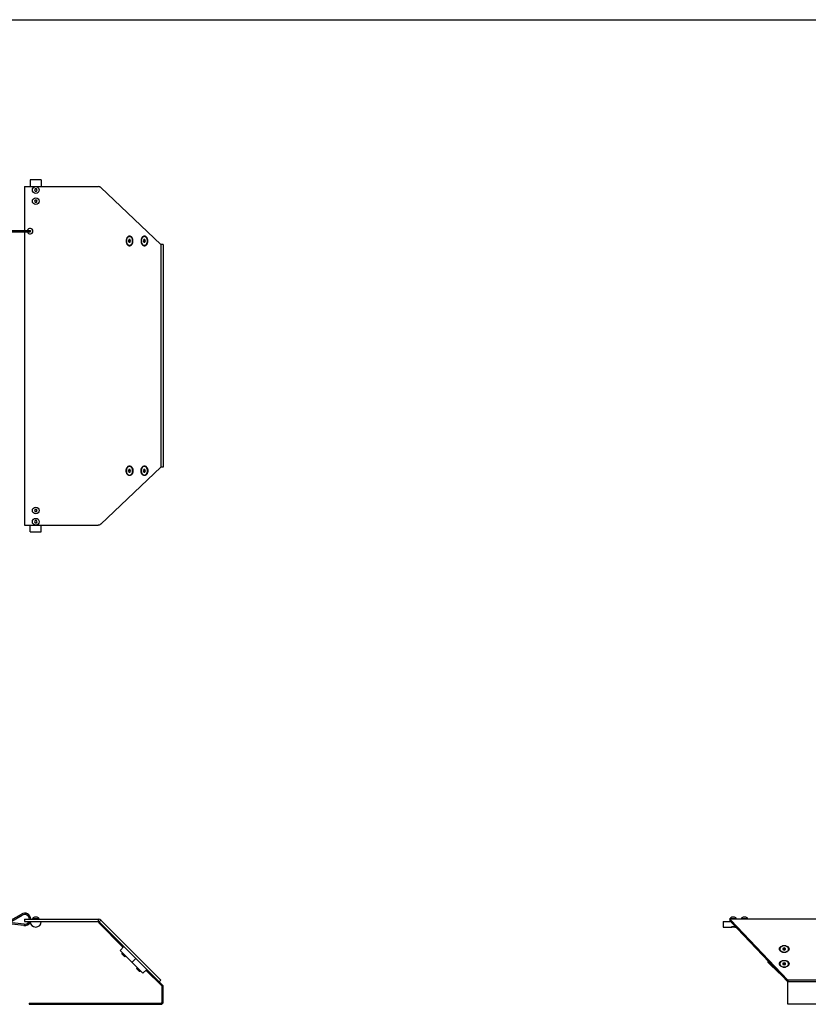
# Model space of a CAD drawing. Header units: inches. Extents: x 0 to 88, y 0 to 68.
# Tile 2 of 3: x 18 to 53.2, y 24 to 68. Entities that reach past the tile are written whole.
import ezdxf

# ---------------------------------------------------------------- set-up
doc = ezdxf.new("R2010")
doc.units = ezdxf.units.IN
doc.header["$LTSCALE"] = 4.84
doc.header["$MEASUREMENT"] = 0
doc.linetypes.add('HIDDEN', pattern=[0.2, 0.1, -0.1])
doc.layers.get('0').update_dxf_attribs({"linetype": 'CONTINUOUS'})
for name, color, linetype in [('300741M_BL11', 7, 'CONTINUOUS'), ('300774M_BL12', 7, 'CONTINUOUS'), ('300774M_BL16', 7, 'CONTINUOUS'), ('300832M_BL7', 7, 'CONTINUOUS'), ('300842M_BL6', 7, 'CONTINUOUS'), ('807_1086_BL0', 7, 'CONTINUOUS'), ('910408M_BL13', 7, 'CONTINUOUS'), ('910408M_BL14', 7, 'CONTINUOUS'), ('910408M_BL15', 7, 'CONTINUOUS'), ('910408M_BL8', 7, 'CONTINUOUS'), ('930510M_BL10', 7, 'CONTINUOUS'), ('930510M_BL17', 7, 'CONTINUOUS'), ('930510M_BL18', 7, 'CONTINUOUS'), ('930510M_BL9', 7, 'CONTINUOUS')]:
    doc.layers.add(name, color=color, linetype=linetype)

# ---------------------------------------------------------------- blocks, each defined once
blk = doc.blocks.new('807_1086_BL0', base_point=(39.008, 42.732))
at = {"layer": '807_1086_BL0', "color": 7, "linetype": 'CONTINUOUS'}
for p, q in [((17.319, 58.581), (18.421, 58.581)), ((17.319, 58.521), (18.421, 58.521)), ((17.563, 27.769), (18.029, 28.043)), ((17.594, 27.717), (18.059, 27.991)), ((18.139, 27.523), (17.602, 27.584)), ((18.146, 27.583), (17.609, 27.644))]:
    blk.add_line(p, q, dxfattribs=at)
for centre, radius, start, end in [((18.421, 58.551), 0.03, 270, 90), ((18.171, 27.802), 0.28, 2.4971, 120.4922), ((18.171, 27.802), 0.22, 3.1785, 120.4922), ((18.171, 27.802), 0.28, 263.5078, 334.0889), ((18.171, 27.802), 0.22, 263.5078, 335.1446)]:
    blk.add_arc(centre, radius, start, end, dxfattribs=at)
blk = doc.blocks.new('300842M_BL6', base_point=(40.299, 40.98))
at = {"layer": '300842M_BL6', "color": 7, "linetype": 'CONTINUOUS'}
for p, q in [((24.369, 57.951), (24.256, 57.951)), ((24.369, 57.951), (24.369, 48.011)), ((24.369, 48.011), (24.256, 48.011)), ((21.475, 27.658), (21.509, 27.692)), ((24.337, 24.863), (24.182, 25.018)), ((24.369, 24.117), (24.369, 24.787)), ((52.289, 24.009), (52.289, 25.018)), ((18.369, 24.057), (18.369, 24.009)), ((18.369, 24.009), (24.261, 24.009)), ((62.229, 24.009), (52.289, 24.009))]:
    blk.add_line(p, q, dxfattribs=at)
at = {"layer": '300842M_BL6', "color": 3, "linetype": 'CONTINUOUS'}
for p, q in [((22.58, 26.553), (21.475, 27.658)), ((24.303, 24.829), (23.596, 25.536)), ((24.321, 24.117), (24.321, 24.787)), ((18.369, 24.057), (24.261, 24.057))]:
    blk.add_line(p, q, dxfattribs=at)
for centre, start, end in [((24.261, 24.787), 0, 45), ((24.261, 24.117), 270, 360)]:
    blk.add_arc(centre, 0.06, start, end, dxfattribs=at)
at = {"layer": '300842M_BL6', "color": 7, "linetype": 'CONTINUOUS'}
for centre, start, end in [((24.261, 24.787), 0, 45), ((24.261, 24.117), 270, 360)]:
    blk.add_arc(centre, 0.108, start, end, dxfattribs=at)
blk = doc.blocks.new('300832M_BL7', base_point=(41.5, 42.785))
at = {"layer": '300832M_BL7', "color": 3, "linetype": 'CONTINUOUS'}
for p, q in [((18.17, 60.551), (18.17, 58.581)), ((18.17, 60.551), (21.466, 60.551)), ((21.583, 60.502), (24.256, 57.951)), ((18.17, 58.521), (18.17, 45.411)), ((24.256, 57.951), (24.256, 48.011)), ((21.583, 45.461), (24.256, 48.011)), ((18.17, 45.411), (21.466, 45.411)), ((18.17, 27.814), (21.466, 27.814)), ((21.583, 27.766), (24.256, 25.092)), ((64.829, 27.814), (49.689, 27.814)), ((49.739, 27.766), (52.289, 25.092)), ((62.229, 25.092), (52.289, 25.092))]:
    blk.add_line(p, q, dxfattribs=at)
at = {"layer": '300832M_BL7', "color": 7, "linetype": 'CONTINUOUS'}
for p, q in [((18.17, 27.814), (18.17, 27.709)), ((21.466, 27.814), (21.466, 27.709)), ((21.583, 27.766), (21.509, 27.692)), ((49.689, 27.814), (49.689, 27.709)), ((49.739, 27.766), (49.739, 27.692)), ((18.17, 27.709), (18.42, 27.709)), ((18.92, 27.709), (21.466, 27.709)), ((21.509, 27.692), (24.182, 25.018)), ((49.739, 27.692), (52.289, 25.018)), ((24.256, 25.092), (24.182, 25.018)), ((52.289, 25.092), (52.289, 25.018)), ((62.229, 25.018), (52.289, 25.018))]:
    blk.add_line(p, q, dxfattribs=at)
at = {"layer": '300832M_BL7', "color": 3, "linetype": 'CONTINUOUS'}
for centre, radius, start, end in [((18.42, 58.551), 0.125, 193.9608, 166.0392), ((21.466, 27.649), 0.165, 45, 90), ((52.125, 26.627), 0.295, 260.1956, 262.4646), ((52.126, 26.632), 0.3, 262.462, 264.1479), ((52.126, 26.634), 0.302, 264.1441, 269.9938), ((52.126, 26.634), 0.302, 270.0062, 275.8559), ((52.126, 26.632), 0.3, 275.8521, 277.538), ((52.127, 26.627), 0.295, 277.5354, 279.8044), ((52.125, 25.965), 0.295, 260.1956, 262.4646), ((52.126, 25.969), 0.3, 262.462, 264.1479), ((52.126, 25.971), 0.302, 264.1441, 269.9938), ((52.126, 25.971), 0.302, 270.0062, 275.8559), ((52.126, 25.969), 0.3, 275.8521, 277.538), ((52.127, 25.965), 0.295, 277.5354, 279.8044)]:
    blk.add_arc(centre, radius, start, end, dxfattribs=at)
at = {"layer": '300832M_BL7', "color": 7, "linetype": 'CONTINUOUS'}
blk.add_arc((21.466, 27.649), 0.06, 45, 90, dxfattribs=at)
at = {"layer": '300832M_BL7', "color": 3, "linetype": 'CONTINUOUS'}
for points, knots in [([(21.583, 60.502), (21.575, 60.506), (21.557, 60.515), (21.518, 60.531), (21.487, 60.543), (21.466, 60.551)], [0, 0, 0, 0, 0.219965, 0.465205, 1, 1, 1, 1]), ([(23.016, 58.114), (23.016, 58.142), (23.011, 58.183), (22.992, 58.233), (22.973, 58.266), (22.95, 58.293), (22.924, 58.313), (22.895, 58.326), (22.864, 58.33), (22.834, 58.326), (22.805, 58.313), (22.779, 58.293), (22.756, 58.266), (22.737, 58.233), (22.718, 58.183), (22.713, 58.142), (22.713, 58.114)], [0, 0, 0, 0, 0.143413, 0.211982, 0.276981, 0.337899, 0.394762, 0.448318, 0.5, 0.551682, 0.605238, 0.662101, 0.723019, 0.788018, 0.856587, 1, 1, 1, 1]), ([(22.713, 58.114), (22.713, 58.087), (22.718, 58.045), (22.737, 57.995), (22.756, 57.962), (22.779, 57.935), (22.805, 57.915), (22.834, 57.903), (22.864, 57.898), (22.895, 57.903), (22.924, 57.915), (22.95, 57.935), (22.973, 57.962), (22.992, 57.995), (23.011, 58.045), (23.016, 58.087), (23.016, 58.114)], [0, 0, 0, 0, 0.143413, 0.211982, 0.276981, 0.337899, 0.394762, 0.448318, 0.5, 0.551682, 0.605238, 0.662101, 0.723019, 0.788018, 0.856587, 1, 1, 1, 1]), ([(23.679, 58.114), (23.679, 58.142), (23.673, 58.183), (23.655, 58.233), (23.636, 58.266), (23.613, 58.293), (23.587, 58.313), (23.558, 58.326), (23.527, 58.33), (23.497, 58.326), (23.468, 58.313), (23.442, 58.293), (23.419, 58.266), (23.4, 58.233), (23.381, 58.183), (23.376, 58.142), (23.376, 58.114)], [0, 0, 0, 0, 0.143413, 0.211982, 0.276981, 0.337899, 0.394762, 0.448318, 0.5, 0.551682, 0.605238, 0.662101, 0.723019, 0.788018, 0.856587, 1, 1, 1, 1]), ([(23.376, 58.114), (23.376, 58.087), (23.381, 58.045), (23.4, 57.995), (23.419, 57.962), (23.442, 57.935), (23.468, 57.915), (23.497, 57.903), (23.527, 57.898), (23.558, 57.903), (23.587, 57.915), (23.613, 57.935), (23.636, 57.962), (23.655, 57.995), (23.673, 58.045), (23.679, 58.087), (23.679, 58.114)], [0, 0, 0, 0, 0.143413, 0.211982, 0.276981, 0.337899, 0.394762, 0.448318, 0.5, 0.551682, 0.605238, 0.662101, 0.723019, 0.788018, 0.856587, 1, 1, 1, 1]), ([(22.713, 47.848), (22.713, 47.876), (22.718, 47.917), (22.737, 47.967), (22.756, 48), (22.779, 48.027), (22.805, 48.047), (22.834, 48.06), (22.864, 48.064), (22.895, 48.06), (22.924, 48.047), (22.95, 48.027), (22.973, 48), (22.992, 47.967), (23.011, 47.917), (23.016, 47.876), (23.016, 47.848)], [0, 0, 0, 0, 0.143413, 0.211982, 0.276981, 0.337899, 0.394762, 0.448318, 0.5, 0.551682, 0.605238, 0.662101, 0.723019, 0.788018, 0.856587, 1, 1, 1, 1]), ([(23.376, 47.848), (23.376, 47.876), (23.381, 47.917), (23.4, 47.967), (23.419, 48), (23.442, 48.027), (23.468, 48.047), (23.497, 48.06), (23.527, 48.064), (23.558, 48.06), (23.587, 48.047), (23.613, 48.027), (23.636, 48), (23.655, 47.967), (23.673, 47.917), (23.679, 47.876), (23.679, 47.848)], [0, 0, 0, 0, 0.143413, 0.211982, 0.276981, 0.337899, 0.394762, 0.448318, 0.5, 0.551682, 0.605238, 0.662101, 0.723019, 0.788018, 0.856587, 1, 1, 1, 1]), ([(23.016, 47.848), (23.016, 47.821), (23.011, 47.779), (22.992, 47.729), (22.973, 47.696), (22.95, 47.669), (22.924, 47.649), (22.895, 47.637), (22.864, 47.632), (22.834, 47.637), (22.805, 47.649), (22.779, 47.669), (22.756, 47.696), (22.737, 47.729), (22.718, 47.779), (22.713, 47.821), (22.713, 47.848)], [0, 0, 0, 0, 0.143413, 0.211982, 0.276981, 0.337899, 0.394762, 0.448318, 0.5, 0.551682, 0.605238, 0.662101, 0.723019, 0.788018, 0.856587, 1, 1, 1, 1]), ([(23.679, 47.848), (23.679, 47.821), (23.673, 47.779), (23.655, 47.729), (23.636, 47.696), (23.613, 47.669), (23.587, 47.649), (23.558, 47.637), (23.527, 47.632), (23.497, 47.637), (23.468, 47.649), (23.442, 47.669), (23.419, 47.696), (23.4, 47.729), (23.381, 47.779), (23.376, 47.821), (23.376, 47.848)], [0, 0, 0, 0, 0.143413, 0.211982, 0.276981, 0.337899, 0.394762, 0.448318, 0.5, 0.551682, 0.605238, 0.662101, 0.723019, 0.788018, 0.856587, 1, 1, 1, 1]), ([(21.583, 45.461), (21.575, 45.456), (21.557, 45.448), (21.518, 45.431), (21.487, 45.42), (21.466, 45.411)], [0, 0, 0, 0, 0.219965, 0.465205, 1, 1, 1, 1]), ([(49.739, 27.766), (49.735, 27.773), (49.727, 27.785), (49.717, 27.799), (49.708, 27.807), (49.702, 27.811), (49.696, 27.813), (49.691, 27.814), (49.689, 27.814)], [0, 0, 0, 0, 0.332442, 0.60507, 0.71952, 0.821338, 0.913442, 1, 1, 1, 1]), ([(52.075, 26.337), (52.051, 26.341), (52.015, 26.352), (51.974, 26.375), (51.949, 26.396), (51.93, 26.42), (51.917, 26.447), (51.911, 26.474), (51.912, 26.502), (51.92, 26.53), (51.935, 26.555), (51.957, 26.579), (51.994, 26.606), (52.039, 26.624), (52.087, 26.634), (52.113, 26.636), (52.126, 26.636)], [0, 0, 0, 0, 0.140561, 0.20629, 0.268201, 0.326284, 0.381114, 0.433824, 0.485962, 0.539206, 0.595001, 0.654293, 0.717476, 0.854072, 0.926521, 1, 1, 1, 1]), ([(52.126, 26.636), (52.139, 26.636), (52.165, 26.634), (52.213, 26.624), (52.258, 26.606), (52.295, 26.579), (52.316, 26.555), (52.332, 26.53), (52.34, 26.502), (52.341, 26.474), (52.335, 26.447), (52.322, 26.42), (52.303, 26.396), (52.277, 26.375), (52.237, 26.352), (52.201, 26.341), (52.177, 26.337)], [0, 0, 0, 0, 0.073479, 0.145928, 0.282524, 0.345707, 0.404999, 0.460794, 0.514038, 0.566176, 0.618886, 0.673716, 0.731799, 0.79371, 0.859439, 1, 1, 1, 1]), ([(52.075, 25.674), (52.051, 25.678), (52.015, 25.689), (51.974, 25.712), (51.949, 25.733), (51.93, 25.757), (51.917, 25.784), (51.911, 25.812), (51.912, 25.84), (51.92, 25.867), (51.935, 25.893), (51.957, 25.916), (51.994, 25.943), (52.039, 25.962), (52.087, 25.971), (52.113, 25.973), (52.126, 25.973)], [0, 0, 0, 0, 0.140561, 0.20629, 0.268201, 0.326284, 0.381114, 0.433824, 0.485962, 0.539206, 0.595001, 0.654293, 0.717476, 0.854072, 0.926521, 1, 1, 1, 1]), ([(52.126, 25.973), (52.139, 25.973), (52.165, 25.971), (52.213, 25.962), (52.258, 25.943), (52.295, 25.916), (52.316, 25.893), (52.332, 25.867), (52.34, 25.84), (52.341, 25.812), (52.335, 25.784), (52.322, 25.757), (52.303, 25.733), (52.277, 25.712), (52.237, 25.689), (52.201, 25.678), (52.177, 25.674)], [0, 0, 0, 0, 0.073479, 0.145928, 0.282524, 0.345707, 0.404999, 0.460794, 0.514038, 0.566176, 0.618886, 0.673716, 0.731799, 0.79371, 0.859439, 1, 1, 1, 1])]:
    blk.add_open_spline(points, degree=3, knots=knots, dxfattribs=at)
at = {"layer": '300832M_BL7', "color": 7, "linetype": 'CONTINUOUS'}
blk.add_open_spline([(49.739, 27.692), (49.735, 27.694), (49.727, 27.699), (49.714, 27.705), (49.702, 27.708), (49.693, 27.709), (49.689, 27.709)], degree=3, knots=[0, 0, 0, 0, 0.271087, 0.525591, 0.766597, 1, 1, 1, 1], dxfattribs=at)
blk = doc.blocks.new('910408M_BL8', base_point=(34.258, 36.764))
at = {"layer": '910408M_BL8', "color": 7, "linetype": 'CONTINUOUS'}
for p, q in [((18.642, 45.62), (18.614, 45.571)), ((18.614, 45.571), (18.642, 45.522)), ((18.699, 45.62), (18.642, 45.62)), ((18.642, 45.522), (18.699, 45.522)), ((18.727, 45.571), (18.699, 45.62)), ((18.699, 45.522), (18.727, 45.571)), ((18.521, 27.814), (18.521, 27.829)), ((18.82, 27.829), (18.521, 27.829)), ((18.729, 27.9), (18.611, 27.9)), ((18.82, 27.814), (18.82, 27.829)), ((49.699, 27.814), (49.699, 27.829)), ((49.999, 27.829), (49.699, 27.829)), ((49.908, 27.9), (49.79, 27.9)), ((49.999, 27.814), (49.999, 27.829))]:
    blk.add_line(p, q, dxfattribs=at)
blk.add_circle((18.67, 45.571), 0.15, dxfattribs=at)
for centre, start, end in [((18.611, 27.807), 90, 166.7094), ((18.729, 27.807), 13.2906, 90), ((49.79, 27.807), 90, 166.7094), ((49.908, 27.807), 13.2906, 90)]:
    blk.add_arc(centre, 0.093, start, end, dxfattribs=at)
blk = doc.blocks.new('930510M_BL9', base_point=(37.752, 36.76))
at = {"layer": '930510M_BL9', "color": 7, "linetype": 'CONTINUOUS'}
for p, q in [((23.515, 48.045), (23.523, 48.045)), ((23.499, 47.907), (23.475, 47.848)), ((23.475, 47.848), (23.499, 47.789)), ((23.507, 47.848), (23.491, 47.888)), ((23.491, 47.809), (23.507, 47.848)), ((23.547, 47.907), (23.499, 47.907)), ((23.499, 47.789), (23.547, 47.789)), ((23.571, 47.848), (23.507, 47.848)), ((23.515, 47.651), (23.523, 47.651)), ((23.571, 47.848), (23.547, 47.907)), ((23.547, 47.789), (23.571, 47.848)), ((23.207, 25.64), (23.181, 25.614)), ((23.32, 25.474), (23.181, 25.614)), ((23.181, 25.614), (23.181, 25.602)), ((23.309, 25.474), (23.181, 25.602)), ((51.929, 25.808), (51.929, 25.817)), ((52.126, 25.865), (52.067, 25.841)), ((52.067, 25.841), (52.067, 25.793)), ((52.067, 25.793), (52.126, 25.769)), ((52.126, 25.801), (52.086, 25.785)), ((52.126, 25.865), (52.126, 25.801)), ((52.185, 25.841), (52.126, 25.865)), ((52.166, 25.785), (52.126, 25.801)), ((52.126, 25.769), (52.185, 25.793)), ((52.185, 25.793), (52.185, 25.841)), ((52.323, 25.808), (52.323, 25.817)), ((23.32, 25.474), (23.309, 25.474)), ((23.346, 25.501), (23.32, 25.474))]:
    blk.add_line(p, q, dxfattribs=at)
for centre, radius, start, end in [((23.523, 47.946), 0.0991, 94.849, 95.7758), ((23.523, 47.946), 0.0986, 90.0043, 94.8509), ((23.523, 47.75), 0.0991, 264.2242, 265.151), ((23.523, 47.75), 0.0986, 265.1491, 269.9957), ((52.028, 25.817), 0.0986, 180.0043, 184.8509), ((52.028, 25.817), 0.0991, 184.849, 185.7758), ((52.224, 25.817), 0.0986, 355.1491, 359.9957), ((52.224, 25.817), 0.0991, 354.2242, 355.151)]:
    blk.add_arc(centre, radius, start, end, dxfattribs=at)
for points, knots in [([(23.515, 48.045), (23.506, 48.045), (23.487, 48.042), (23.46, 48.031), (23.436, 48.012), (23.407, 47.978), (23.382, 47.923), (23.376, 47.874), (23.376, 47.848)], [0, 0, 0, 0, 0.103459, 0.210669, 0.324498, 0.446432, 0.712952, 1, 1, 1, 1]), ([(23.513, 48.045), (23.504, 48.044), (23.487, 48.039), (23.462, 48.026), (23.439, 48.007), (23.413, 47.973), (23.39, 47.92), (23.384, 47.872), (23.384, 47.848)], [0, 0, 0, 0, 0.103448, 0.21144, 0.326219, 0.448803, 0.715052, 1, 1, 1, 1]), ([(23.662, 47.848), (23.662, 47.874), (23.656, 47.923), (23.631, 47.978), (23.602, 48.012), (23.577, 48.031), (23.551, 48.042), (23.532, 48.045), (23.523, 48.045)], [0, 0, 0, 0, 0.287048, 0.553568, 0.675502, 0.789331, 0.896544, 1, 1, 1, 1]), ([(23.376, 47.848), (23.376, 47.823), (23.382, 47.774), (23.407, 47.718), (23.436, 47.684), (23.46, 47.666), (23.487, 47.654), (23.506, 47.651), (23.515, 47.651)], [0, 0, 0, 0, 0.287048, 0.553568, 0.675502, 0.789331, 0.896541, 1, 1, 1, 1]), ([(23.384, 47.848), (23.384, 47.824), (23.39, 47.777), (23.413, 47.723), (23.439, 47.689), (23.462, 47.67), (23.487, 47.657), (23.504, 47.653), (23.513, 47.652)], [0, 0, 0, 0, 0.284948, 0.551197, 0.673781, 0.78856, 0.896552, 1, 1, 1, 1]), ([(23.523, 47.651), (23.532, 47.651), (23.551, 47.654), (23.577, 47.666), (23.602, 47.684), (23.631, 47.718), (23.656, 47.774), (23.662, 47.823), (23.662, 47.848)], [0, 0, 0, 0, 0.103456, 0.210669, 0.324498, 0.446432, 0.712952, 1, 1, 1, 1]), ([(52.126, 25.956), (52.101, 25.956), (52.051, 25.949), (51.996, 25.924), (51.962, 25.895), (51.943, 25.871), (51.932, 25.845), (51.929, 25.826), (51.929, 25.817)], [0, 0, 0, 0, 0.287048, 0.553568, 0.675502, 0.789331, 0.896544, 1, 1, 1, 1]), ([(52.323, 25.817), (52.323, 25.826), (52.32, 25.845), (52.309, 25.871), (52.29, 25.895), (52.256, 25.924), (52.2, 25.949), (52.151, 25.956), (52.126, 25.956)], [0, 0, 0, 0, 0.103456, 0.210669, 0.324498, 0.446432, 0.712952, 1, 1, 1, 1]), ([(51.929, 25.808), (51.929, 25.799), (51.932, 25.781), (51.943, 25.754), (51.962, 25.73), (51.996, 25.701), (52.051, 25.676), (52.101, 25.669), (52.126, 25.669)], [0, 0, 0, 0, 0.103459, 0.210669, 0.324498, 0.446432, 0.712952, 1, 1, 1, 1]), ([(51.93, 25.807), (51.93, 25.798), (51.935, 25.78), (51.948, 25.756), (51.967, 25.733), (52.001, 25.707), (52.055, 25.684), (52.102, 25.678), (52.126, 25.678)], [0, 0, 0, 0, 0.103448, 0.21144, 0.326219, 0.448803, 0.715052, 1, 1, 1, 1]), ([(52.126, 25.669), (52.151, 25.669), (52.2, 25.676), (52.256, 25.701), (52.29, 25.73), (52.309, 25.754), (52.32, 25.781), (52.323, 25.799), (52.323, 25.808)], [0, 0, 0, 0, 0.287048, 0.553568, 0.675502, 0.789331, 0.896541, 1, 1, 1, 1]), ([(52.126, 25.678), (52.15, 25.678), (52.197, 25.684), (52.251, 25.707), (52.285, 25.733), (52.304, 25.756), (52.317, 25.78), (52.321, 25.798), (52.322, 25.807)], [0, 0, 0, 0, 0.284948, 0.551197, 0.673781, 0.78856, 0.896552, 1, 1, 1, 1])]:
    blk.add_open_spline(points, degree=3, knots=knots, dxfattribs=at)
blk = doc.blocks.new('930510M_BL10', base_point=(37.42, 37.091))
at = {"layer": '930510M_BL10', "color": 7, "linetype": 'CONTINUOUS'}
for p, q in [((22.852, 48.045), (22.86, 48.045)), ((22.836, 47.907), (22.812, 47.848)), ((22.812, 47.848), (22.836, 47.789)), ((22.844, 47.848), (22.828, 47.888)), ((22.828, 47.809), (22.844, 47.848)), ((22.884, 47.907), (22.836, 47.907)), ((22.836, 47.789), (22.884, 47.789)), ((22.908, 47.848), (22.844, 47.848)), ((22.852, 47.651), (22.86, 47.651)), ((22.908, 47.848), (22.884, 47.907)), ((22.884, 47.789), (22.908, 47.848)), ((51.929, 26.471), (51.929, 26.48)), ((52.126, 26.528), (52.067, 26.504)), ((52.067, 26.504), (52.067, 26.456)), ((52.067, 26.456), (52.126, 26.431)), ((52.126, 26.464), (52.086, 26.448)), ((52.126, 26.528), (52.126, 26.464)), ((52.185, 26.504), (52.126, 26.528)), ((52.166, 26.448), (52.126, 26.464)), ((52.126, 26.431), (52.185, 26.456)), ((52.185, 26.456), (52.185, 26.504)), ((52.323, 26.471), (52.323, 26.48)), ((22.544, 26.303), (22.518, 26.276)), ((22.657, 26.137), (22.518, 26.276)), ((22.518, 26.276), (22.518, 26.265)), ((22.646, 26.137), (22.518, 26.265)), ((22.657, 26.137), (22.646, 26.137)), ((22.683, 26.164), (22.657, 26.137))]:
    blk.add_line(p, q, dxfattribs=at)
for centre, radius, start, end in [((22.86, 47.946), 0.0991, 94.849, 95.7758), ((22.86, 47.946), 0.0986, 90.0043, 94.8509), ((22.86, 47.75), 0.0991, 264.2242, 265.151), ((22.86, 47.75), 0.0986, 265.1491, 269.9957), ((52.028, 26.48), 0.0986, 180.0043, 184.8509), ((52.028, 26.48), 0.0991, 184.849, 185.7758), ((52.224, 26.48), 0.0986, 355.1491, 359.9957), ((52.224, 26.48), 0.0991, 354.2242, 355.151)]:
    blk.add_arc(centre, radius, start, end, dxfattribs=at)
for points, knots in [([(22.852, 48.045), (22.843, 48.045), (22.824, 48.042), (22.797, 48.031), (22.773, 48.012), (22.744, 47.978), (22.719, 47.923), (22.713, 47.874), (22.713, 47.848)], [0, 0, 0, 0, 0.103459, 0.210669, 0.324498, 0.446432, 0.712952, 1, 1, 1, 1]), ([(22.85, 48.045), (22.841, 48.044), (22.824, 48.039), (22.799, 48.026), (22.777, 48.007), (22.75, 47.973), (22.727, 47.92), (22.721, 47.872), (22.721, 47.848)], [0, 0, 0, 0, 0.103448, 0.21144, 0.326219, 0.448803, 0.715052, 1, 1, 1, 1]), ([(22.999, 47.848), (22.999, 47.874), (22.993, 47.923), (22.968, 47.978), (22.939, 48.012), (22.915, 48.031), (22.888, 48.042), (22.869, 48.045), (22.86, 48.045)], [0, 0, 0, 0, 0.287048, 0.553568, 0.675502, 0.789331, 0.896544, 1, 1, 1, 1]), ([(22.713, 47.848), (22.713, 47.823), (22.719, 47.774), (22.744, 47.718), (22.773, 47.684), (22.797, 47.666), (22.824, 47.654), (22.843, 47.651), (22.852, 47.651)], [0, 0, 0, 0, 0.287048, 0.553568, 0.675502, 0.789331, 0.896541, 1, 1, 1, 1]), ([(22.721, 47.848), (22.721, 47.824), (22.727, 47.777), (22.75, 47.723), (22.777, 47.689), (22.799, 47.67), (22.824, 47.657), (22.841, 47.653), (22.85, 47.652)], [0, 0, 0, 0, 0.284948, 0.551197, 0.673781, 0.78856, 0.896552, 1, 1, 1, 1]), ([(22.86, 47.651), (22.869, 47.651), (22.888, 47.654), (22.915, 47.666), (22.939, 47.684), (22.968, 47.718), (22.993, 47.774), (22.999, 47.823), (22.999, 47.848)], [0, 0, 0, 0, 0.103456, 0.210669, 0.324498, 0.446432, 0.712952, 1, 1, 1, 1]), ([(52.126, 26.619), (52.101, 26.619), (52.051, 26.612), (51.996, 26.587), (51.962, 26.558), (51.943, 26.534), (51.932, 26.508), (51.929, 26.489), (51.929, 26.48)], [0, 0, 0, 0, 0.287048, 0.553568, 0.675502, 0.789331, 0.896544, 1, 1, 1, 1]), ([(51.929, 26.471), (51.929, 26.462), (51.932, 26.443), (51.943, 26.417), (51.962, 26.393), (51.996, 26.364), (52.051, 26.339), (52.101, 26.332), (52.126, 26.332)], [0, 0, 0, 0, 0.103459, 0.210669, 0.324498, 0.446432, 0.712952, 1, 1, 1, 1]), ([(51.93, 26.47), (51.93, 26.461), (51.935, 26.443), (51.948, 26.419), (51.967, 26.396), (52.001, 26.37), (52.055, 26.347), (52.102, 26.34), (52.126, 26.34)], [0, 0, 0, 0, 0.103448, 0.21144, 0.326219, 0.448803, 0.715052, 1, 1, 1, 1]), ([(52.323, 26.48), (52.323, 26.489), (52.32, 26.508), (52.309, 26.534), (52.29, 26.558), (52.256, 26.587), (52.2, 26.612), (52.151, 26.619), (52.126, 26.619)], [0, 0, 0, 0, 0.103456, 0.210669, 0.324498, 0.446432, 0.712952, 1, 1, 1, 1]), ([(52.126, 26.332), (52.151, 26.332), (52.2, 26.339), (52.256, 26.364), (52.29, 26.393), (52.309, 26.417), (52.32, 26.443), (52.323, 26.462), (52.323, 26.471)], [0, 0, 0, 0, 0.287048, 0.553568, 0.675502, 0.789331, 0.896541, 1, 1, 1, 1]), ([(52.126, 26.34), (52.15, 26.34), (52.197, 26.347), (52.251, 26.37), (52.285, 26.396), (52.304, 26.419), (52.317, 26.443), (52.321, 26.461), (52.322, 26.47)], [0, 0, 0, 0, 0.284948, 0.551197, 0.673781, 0.78856, 0.896552, 1, 1, 1, 1])]:
    blk.add_open_spline(points, degree=3, knots=knots, dxfattribs=at)
blk = doc.blocks.new('300741M_BL11', base_point=(37.184, 25.99))
at = {"layer": '300741M_BL11', "color": 7, "linetype": 'CONTINUOUS'}
for p, q in [((22.437, 26.41), (22.614, 26.587)), ((23.453, 25.393), (22.437, 26.41)), ((22.965, 25.882), (23.142, 26.059)), ((23.453, 25.393), (23.63, 25.57)), ((51.413, 25.882), (51.413, 25.936)), ((51.897, 25.393), (51.413, 25.882)), ((51.897, 25.393), (51.897, 25.429)), ((51.931, 25.393), (51.897, 25.393))]:
    blk.add_line(p, q, dxfattribs=at)
blk = doc.blocks.new('300774M_BL12', base_point=(34.19, 36.435))
at = {"layer": '300774M_BL12', "color": 7, "linetype": 'CONTINUOUS'}
for p, q in [((18.42, 45.112), (18.42, 45.411)), ((18.92, 45.112), (18.92, 45.411)), ((18.42, 45.112), (18.92, 45.112)), ((18.42, 27.709), (18.92, 27.709)), ((49.39, 27.709), (49.39, 27.459)), ((49.39, 27.709), (49.689, 27.709)), ((49.39, 27.459), (49.77, 27.459)), ((49.771, 27.459), (49.77, 27.459)), ((49.77, 27.459), (49.771, 27.459)), ((49.924, 27.46), (49.927, 27.459)), ((49.927, 27.459), (49.96, 27.459)), ((49.927, 27.459), (49.927, 27.459))]:
    blk.add_line(p, q, dxfattribs=at)
blk.add_arc((18.67, 27.709), 0.25, 180, 360, dxfattribs=at)
at = {"layer": '300774M_BL12', "color": 8, "linetype": 'HIDDEN'}
for points in [[(49.849, 27.475), (49.844, 27.475), (49.833, 27.474), (49.816, 27.472), (49.801, 27.47), (49.787, 27.467), (49.777, 27.464), (49.768, 27.461), (49.764, 27.46), (49.763, 27.459), (49.763, 27.459)], [(49.935, 27.459), (49.935, 27.459), (49.934, 27.46), (49.929, 27.461), (49.921, 27.464), (49.91, 27.467), (49.897, 27.47), (49.882, 27.472), (49.865, 27.474), (49.854, 27.475), (49.849, 27.475)]]:
    blk.add_open_spline(points, degree=3, dxfattribs=at)
at = {"layer": '300774M_BL12', "color": 7, "linetype": 'CONTINUOUS'}
for points, knots in [([(49.771, 27.459), (49.779, 27.462), (49.796, 27.466), (49.817, 27.47), (49.835, 27.471), (49.844, 27.472), (49.849, 27.472)], [0, 0, 0, 0, 0.33356, 0.643713, 0.818852, 1, 1, 1, 1]), ([(49.849, 27.472), (49.857, 27.472), (49.873, 27.471), (49.895, 27.468), (49.911, 27.464), (49.921, 27.461), (49.924, 27.46)], [0, 0, 0, 0, 0.327259, 0.621322, 0.85375, 1, 1, 1, 1])]:
    blk.add_open_spline(points, degree=3, knots=knots, dxfattribs=at)
blk.add_open_spline([(49.771, 27.459), (49.771, 27.459), (49.771, 27.459), (49.771, 27.459)], degree=3, dxfattribs=at)
blk = doc.blocks.new('910408M_BL13', base_point=(34.51, 37.014))
at = {"layer": '910408M_BL13', "color": 7, "linetype": 'CONTINUOUS'}
for p, q in [((18.642, 46.12), (18.614, 46.071)), ((18.614, 46.071), (18.642, 46.022)), ((18.699, 46.12), (18.642, 46.12)), ((18.642, 46.022), (18.699, 46.022)), ((18.727, 46.071), (18.699, 46.12)), ((18.699, 46.022), (18.727, 46.071)), ((50.199, 27.814), (50.199, 27.829)), ((50.499, 27.829), (50.199, 27.829)), ((50.408, 27.9), (50.29, 27.9)), ((50.499, 27.814), (50.499, 27.829))]:
    blk.add_line(p, q, dxfattribs=at)
blk.add_circle((18.67, 46.071), 0.15, dxfattribs=at)
for centre, start, end in [((50.29, 27.807), 90, 166.7094), ((50.408, 27.807), 13.2906, 90)]:
    blk.add_arc(centre, 0.093, start, end, dxfattribs=at)
blk = doc.blocks.new('910408M_BL14', base_point=(41.67, 44.174))
at = {"layer": '910408M_BL14', "color": 7, "linetype": 'CONTINUOUS'}
for p, q in [((18.642, 60.44), (18.614, 60.391)), ((18.614, 60.391), (18.642, 60.342)), ((18.699, 60.44), (18.642, 60.44)), ((18.642, 60.342), (18.699, 60.342)), ((18.727, 60.391), (18.699, 60.44)), ((18.699, 60.342), (18.727, 60.391))]:
    blk.add_line(p, q, dxfattribs=at)
blk.add_circle((18.67, 60.391), 0.15, dxfattribs=at)
blk = doc.blocks.new('910408M_BL15', base_point=(41.42, 43.924))
at = {"layer": '910408M_BL15', "color": 7, "linetype": 'CONTINUOUS'}
for p, q in [((18.642, 59.94), (18.614, 59.891)), ((18.614, 59.891), (18.642, 59.842)), ((18.699, 59.94), (18.642, 59.94)), ((18.642, 59.842), (18.699, 59.842)), ((18.727, 59.891), (18.699, 59.94)), ((18.699, 59.842), (18.727, 59.891))]:
    blk.add_line(p, q, dxfattribs=at)
blk.add_circle((18.67, 59.891), 0.15, dxfattribs=at)
blk = doc.blocks.new('300774M_BL16', base_point=(41.774, 44.155))
at = {"layer": '300774M_BL16', "color": 7, "linetype": 'CONTINUOUS'}
for p, q in [((18.42, 60.85), (18.42, 60.551)), ((18.92, 60.85), (18.42, 60.85)), ((18.92, 60.85), (18.92, 60.551))]:
    blk.add_line(p, q, dxfattribs=at)
blk = doc.blocks.new('930510M_BL17', base_point=(42.651, 42.322))
at = {"layer": '930510M_BL17', "color": 7, "linetype": 'CONTINUOUS'}
for p, q in [((22.836, 58.173), (22.812, 58.114)), ((22.812, 58.114), (22.836, 58.055)), ((22.844, 58.114), (22.828, 58.154)), ((22.828, 58.075), (22.844, 58.114)), ((22.884, 58.173), (22.836, 58.173)), ((22.908, 58.114), (22.844, 58.114)), ((22.852, 58.311), (22.86, 58.311)), ((22.908, 58.114), (22.884, 58.173)), ((22.884, 58.055), (22.908, 58.114)), ((22.836, 58.055), (22.884, 58.055)), ((22.852, 57.917), (22.86, 57.917))]:
    blk.add_line(p, q, dxfattribs=at)
for centre, radius, start, end in [((22.86, 58.212), 0.0991, 94.849, 95.7758), ((22.86, 58.212), 0.0986, 90.0043, 94.8509), ((22.86, 58.016), 0.0991, 264.2242, 265.151), ((22.86, 58.016), 0.0986, 265.1491, 269.9957)]:
    blk.add_arc(centre, radius, start, end, dxfattribs=at)
for points, knots in [([(22.852, 58.311), (22.843, 58.311), (22.824, 58.308), (22.797, 58.297), (22.773, 58.278), (22.744, 58.244), (22.719, 58.189), (22.713, 58.14), (22.713, 58.114)], [0, 0, 0, 0, 0.103459, 0.210669, 0.324498, 0.446432, 0.712952, 1, 1, 1, 1]), ([(22.713, 58.114), (22.713, 58.089), (22.719, 58.04), (22.744, 57.984), (22.773, 57.95), (22.797, 57.932), (22.824, 57.92), (22.843, 57.917), (22.852, 57.917)], [0, 0, 0, 0, 0.287048, 0.553568, 0.675502, 0.789331, 0.896541, 1, 1, 1, 1]), ([(22.85, 58.311), (22.841, 58.31), (22.824, 58.305), (22.799, 58.292), (22.777, 58.273), (22.75, 58.239), (22.727, 58.186), (22.721, 58.138), (22.721, 58.114)], [0, 0, 0, 0, 0.103448, 0.21144, 0.326219, 0.448803, 0.715052, 1, 1, 1, 1]), ([(22.721, 58.114), (22.721, 58.09), (22.727, 58.043), (22.75, 57.989), (22.777, 57.955), (22.799, 57.936), (22.824, 57.923), (22.841, 57.919), (22.85, 57.918)], [0, 0, 0, 0, 0.284948, 0.551197, 0.673781, 0.78856, 0.896552, 1, 1, 1, 1]), ([(22.999, 58.114), (22.999, 58.14), (22.993, 58.189), (22.968, 58.244), (22.939, 58.278), (22.915, 58.297), (22.888, 58.308), (22.869, 58.311), (22.86, 58.311)], [0, 0, 0, 0, 0.287048, 0.553568, 0.675502, 0.789331, 0.896544, 1, 1, 1, 1]), ([(22.86, 57.917), (22.869, 57.917), (22.888, 57.92), (22.915, 57.932), (22.939, 57.95), (22.968, 57.984), (22.993, 58.04), (22.999, 58.089), (22.999, 58.114)], [0, 0, 0, 0, 0.103456, 0.210669, 0.324498, 0.446432, 0.712952, 1, 1, 1, 1])]:
    blk.add_open_spline(points, degree=3, knots=knots, dxfattribs=at)
blk = doc.blocks.new('930510M_BL18', base_point=(42.982, 41.99))
at = {"layer": '930510M_BL18', "color": 7, "linetype": 'CONTINUOUS'}
for p, q in [((23.499, 58.173), (23.475, 58.114)), ((23.475, 58.114), (23.499, 58.055)), ((23.507, 58.114), (23.491, 58.154)), ((23.491, 58.075), (23.507, 58.114)), ((23.547, 58.173), (23.499, 58.173)), ((23.571, 58.114), (23.507, 58.114)), ((23.515, 58.311), (23.523, 58.311)), ((23.571, 58.114), (23.547, 58.173)), ((23.547, 58.055), (23.571, 58.114)), ((23.499, 58.055), (23.547, 58.055)), ((23.515, 57.917), (23.523, 57.917))]:
    blk.add_line(p, q, dxfattribs=at)
for centre, radius, start, end in [((23.523, 58.212), 0.0991, 94.849, 95.7758), ((23.523, 58.212), 0.0986, 90.0043, 94.8509), ((23.523, 58.016), 0.0991, 264.2242, 265.151), ((23.523, 58.016), 0.0986, 265.1491, 269.9957)]:
    blk.add_arc(centre, radius, start, end, dxfattribs=at)
for points, knots in [([(23.515, 58.311), (23.506, 58.311), (23.487, 58.308), (23.46, 58.297), (23.436, 58.278), (23.407, 58.244), (23.382, 58.189), (23.376, 58.14), (23.376, 58.114)], [0, 0, 0, 0, 0.103459, 0.210669, 0.324498, 0.446432, 0.712952, 1, 1, 1, 1]), ([(23.376, 58.114), (23.376, 58.089), (23.382, 58.04), (23.407, 57.984), (23.436, 57.95), (23.46, 57.932), (23.487, 57.92), (23.506, 57.917), (23.515, 57.917)], [0, 0, 0, 0, 0.287048, 0.553568, 0.675502, 0.789331, 0.896541, 1, 1, 1, 1]), ([(23.513, 58.311), (23.504, 58.31), (23.487, 58.305), (23.462, 58.292), (23.439, 58.273), (23.413, 58.239), (23.39, 58.186), (23.384, 58.138), (23.384, 58.114)], [0, 0, 0, 0, 0.103448, 0.21144, 0.326219, 0.448803, 0.715052, 1, 1, 1, 1]), ([(23.384, 58.114), (23.384, 58.09), (23.39, 58.043), (23.413, 57.989), (23.439, 57.955), (23.462, 57.936), (23.487, 57.923), (23.504, 57.919), (23.513, 57.918)], [0, 0, 0, 0, 0.284948, 0.551197, 0.673781, 0.78856, 0.896552, 1, 1, 1, 1]), ([(23.662, 58.114), (23.662, 58.14), (23.656, 58.189), (23.631, 58.244), (23.602, 58.278), (23.577, 58.297), (23.551, 58.308), (23.532, 58.311), (23.523, 58.311)], [0, 0, 0, 0, 0.287048, 0.553568, 0.675502, 0.789331, 0.896544, 1, 1, 1, 1]), ([(23.523, 57.917), (23.532, 57.917), (23.551, 57.92), (23.577, 57.932), (23.602, 57.95), (23.631, 57.984), (23.656, 58.04), (23.662, 58.089), (23.662, 58.114)], [0, 0, 0, 0, 0.103456, 0.210669, 0.324498, 0.446432, 0.712952, 1, 1, 1, 1])]:
    blk.add_open_spline(points, degree=3, knots=knots, dxfattribs=at)

msp = doc.modelspace()

# ---------------------------------------------------------------- linework, layer by layer
at = {"color": 7, "linetype": 'CONTINUOUS'}
msp.add_line((0, 68), (88, 68), dxfattribs=at)

# ---------------------------------------------------------------- block references
at = {"layer": '300741M_BL11'}
msp.add_blockref('300741M_BL11', (37.184, 25.99), dxfattribs=at)
at = {"layer": '300774M_BL12'}
msp.add_blockref('300774M_BL12', (34.19, 36.435), dxfattribs=at)
at = {"layer": '300774M_BL16'}
msp.add_blockref('300774M_BL16', (41.774, 44.155), dxfattribs=at)
at = {"layer": '300832M_BL7'}
msp.add_blockref('300832M_BL7', (41.5, 42.785), dxfattribs=at)
at = {"layer": '300842M_BL6'}
msp.add_blockref('300842M_BL6', (40.299, 40.98), dxfattribs=at)
at = {"layer": '807_1086_BL0'}
msp.add_blockref('807_1086_BL0', (39.008, 42.732), dxfattribs=at)
at = {"layer": '910408M_BL13'}
msp.add_blockref('910408M_BL13', (34.51, 37.014), dxfattribs=at)
at = {"layer": '910408M_BL14'}
msp.add_blockref('910408M_BL14', (41.67, 44.174), dxfattribs=at)
at = {"layer": '910408M_BL15'}
msp.add_blockref('910408M_BL15', (41.42, 43.924), dxfattribs=at)
at = {"layer": '910408M_BL8'}
msp.add_blockref('910408M_BL8', (34.258, 36.764), dxfattribs=at)
at = {"layer": '930510M_BL10'}
msp.add_blockref('930510M_BL10', (37.42, 37.091), dxfattribs=at)
at = {"layer": '930510M_BL17'}
msp.add_blockref('930510M_BL17', (42.651, 42.322), dxfattribs=at)
at = {"layer": '930510M_BL18'}
msp.add_blockref('930510M_BL18', (42.982, 41.99), dxfattribs=at)
at = {"layer": '930510M_BL9'}
msp.add_blockref('930510M_BL9', (37.752, 36.76), dxfattribs=at)

doc.saveas('drawing.dxf')
